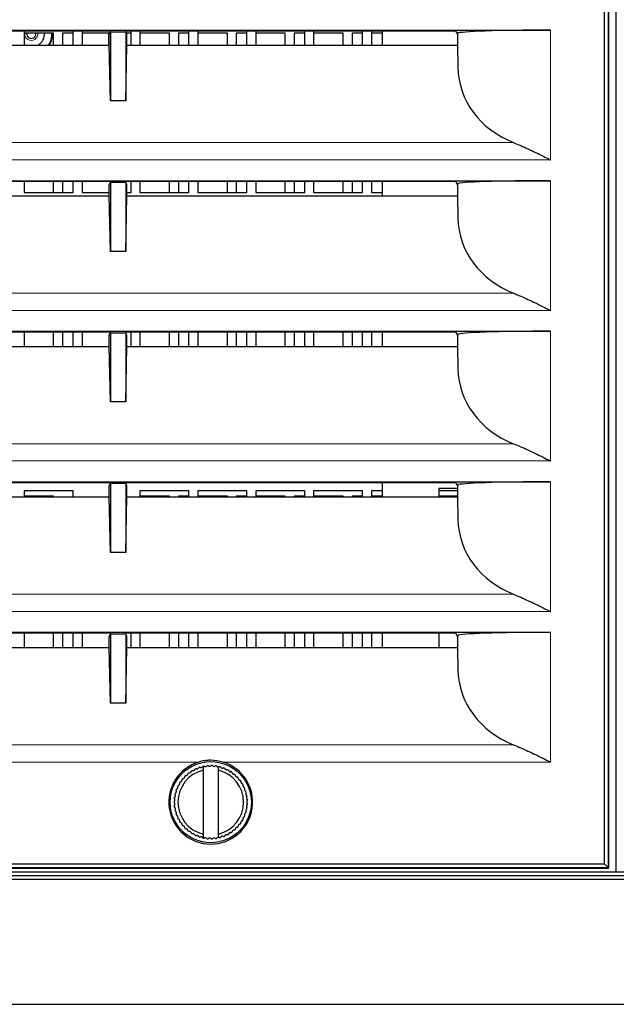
# Model space of a CAD drawing. Header units: millimetres. Extents: x 0 to 1118, y 0 to 864.
# Tile 64 of 117: x 527 to 543, y 432 to 457. Entities that reach past the tile are written whole.
import ezdxf

# ---------------------------------------------------------------- set-up
doc = ezdxf.new("R2010")
doc.units = ezdxf.units.MM
doc.styles.add('SLDTEXTSTYLE0', font='TXT', dxfattribs={"width": 0.75})
doc.dimstyles.new('SLDDIMSTYLE1', dxfattribs={"dimtxt": 3.175, "dimasz": 3.302, "dimexe": 0, "dimexo": 0.0625, "dimgap": 0.79375, "dimtad": 0, "dimtih": 1, "dimtoh": 1, "dimdec": 1, "dimlfac": 5, "dimrnd": 1e-09, "dimzin": 12, "dimdsep": 46, "dimtxsty": 'SLDTEXTSTYLE0', "dimsah": 1, "dimcen": 0.09, "dimadec": 0, "dimazin": 3, "dimtfac": 1, "dimtdec": 3, "dimtofl": 0, "dimtmove": 0, "dimatfit": 3, "dimfxl": 1, "dimfrac": 2, "dimtolj": 1, "dimtzin": 12, "dimarcsym": 0})
doc.dimstyles.new('SLDDIMSTYLE2', dxfattribs={"dimtxt": 3.175, "dimasz": 3.302, "dimexe": 0, "dimexo": 0.0625, "dimgap": 0.79375, "dimtad": 0, "dimtih": 1, "dimtoh": 1, "dimdec": 1, "dimlfac": 5, "dimrnd": 1e-09, "dimzin": 12, "dimdsep": 46, "dimtxsty": 'SLDTEXTSTYLE0', "dimsah": 1, "dimcen": 0.09, "dimadec": 0, "dimazin": 3, "dimtfac": 1, "dimtdec": 1, "dimtofl": 0, "dimtmove": 0, "dimatfit": 3, "dimfxl": 1, "dimfrac": 2, "dimtolj": 1, "dimtzin": 12, "dimarcsym": 0})

# ---------------------------------------------------------------- blocks, each defined once
blk = doc.blocks.new('_D_1')
at = {"color": 7, "linetype": 'Continuous', "lineweight": 0}
for p, q in [((556.166, 458.566), (556.166, 410.179)), ((488.345, 433.87), (488.345, 410.179)), ((525.09, 415.874), (524.122, 415.874)), ((524.122, 415.874), (524.122, 410.833)), ((535.647, 415.874), (536.614, 415.874)), ((536.614, 415.874), (536.614, 410.833)), ((488.345, 413.354), (511.953, 413.354)), ((556.166, 413.354), (538.227, 413.354)), ((524.122, 410.833), (525.09, 410.833)), ((536.614, 410.833), (535.647, 410.833))]:
    blk.add_line(p, q, dxfattribs=at)
at = {"color": 7, "linetype": 'Continuous', "lineweight": 18}
for points in [[(488.345, 413.354), (491.647, 412.846), (491.647, 413.862)], [(556.166, 413.354), (552.864, 413.862), (552.864, 412.846)]]:
    blk.add_solid(points, dxfattribs=at)
at = {"color": 7, "linetype": 'Continuous', "lineweight": 18, "char_height": 3.175, "attachment_point": 1, "style": 'SLDTEXTSTYLE0'}
for s, insert in [('339.1', (512.598, 414.926)), ('13.35', (525.09, 414.926))]:
    blk.add_mtext(s, dxfattribs=dict(at, insert=insert))
blk = doc.blocks.new('_D_4')
at = {"color": 7, "linetype": 'Continuous', "lineweight": 0}
for p, q in [((552.165, 471.44), (463.102, 471.44)), ((466.277, 471.44), (466.277, 454.364)), ((467.45, 453.719), (466.483, 453.719)), ((466.483, 453.719), (466.483, 448.679)), ((475.661, 453.719), (476.629, 453.719)), ((476.629, 453.719), (476.629, 448.679)), ((466.483, 448.679), (467.45, 448.679)), ((476.629, 448.679), (475.661, 448.679)), ((466.277, 420.94), (466.277, 448.034)), ((490.073, 420.94), (463.102, 420.94))]:
    blk.add_line(p, q, dxfattribs=at)
at = {"color": 7, "linetype": 'Continuous', "lineweight": 18}
for points in [[(466.277, 471.44), (465.769, 468.138), (466.785, 468.138)], [(466.277, 420.94), (466.785, 424.242), (465.769, 424.242)]]:
    blk.add_solid(points, dxfattribs=at)
at = {"color": 7, "linetype": 'Continuous', "lineweight": 18, "char_height": 3.175, "attachment_point": 1, "style": 'SLDTEXTSTYLE0'}
for s, insert in [('252.5', (454.959, 452.771)), ('9.94', (467.45, 452.771))]:
    blk.add_mtext(s, dxfattribs=dict(at, insert=insert))
blk = doc.blocks.new('_D_5')
at = {"color": 7, "linetype": 'Continuous', "lineweight": 0}
for p, q in [((569.843, 453.762), (569.843, 403.049)), ((488.345, 433.87), (488.345, 403.049)), ((534.197, 408.744), (533.23, 408.744)), ((533.23, 408.744), (533.23, 403.704)), ((544.754, 408.744), (545.722, 408.744)), ((545.722, 408.744), (545.722, 403.704)), ((488.345, 406.224), (521.06, 406.224)), ((569.843, 406.224), (547.335, 406.224)), ((533.23, 403.704), (534.197, 403.704)), ((545.722, 403.704), (544.754, 403.704))]:
    blk.add_line(p, q, dxfattribs=at)
at = {"color": 7, "linetype": 'Continuous', "lineweight": 18}
for points in [[(488.345, 406.224), (491.647, 405.716), (491.647, 406.732)], [(569.843, 406.224), (566.541, 406.732), (566.541, 405.716)]]:
    blk.add_solid(points, dxfattribs=at)
at = {"color": 7, "linetype": 'Continuous', "lineweight": 18, "char_height": 3.175, "attachment_point": 1, "style": 'SLDTEXTSTYLE0'}
for s, insert in [('407.5', (521.706, 407.797)), ('16.04', (534.197, 407.797))]:
    blk.add_mtext(s, dxfattribs=dict(at, insert=insert))

msp = doc.modelspace()

# ---------------------------------------------------------------- linework, layer by layer
at = {"color": 7, "linetype": 'Continuous', "lineweight": 25}
for p, q in [((542.3449, 493.8413), (542.3449, 435.0378)), ((542.3502, 435.0325), (542.3502, 493.8465)), ((542.5484, 434.9395), (542.5484, 493.9395)), ((542.2414, 435.1413), (542.2414, 493.7377)), ((499.2432, 456.7395), (540.8432, 456.7395)), ((520.2478, 456.7239), (529.4386, 456.7239)), ((527.2082, 456.7239), (527.2082, 456.3481)), ((527.9732, 456.6643), (527.2082, 456.6643)), ((527.9732, 456.3481), (527.9732, 456.6643)), ((528.4782, 456.6643), (528.2032, 456.6643)), ((528.2032, 456.6643), (528.2032, 456.3481)), ((528.4782, 456.3481), (528.4782, 456.7239)), ((528.7082, 456.7239), (528.7082, 456.3481)), ((529.43, 456.6643), (528.7082, 456.6643)), ((529.3932, 456.6643), (529.3932, 456.3481)), ((529.4153, 456.6347), (529.4432, 456.6906)), ((529.4153, 456.3481), (529.4153, 456.6347)), ((529.4386, 456.7239), (529.4553, 456.6906)), ((529.4553, 456.6906), (529.4432, 456.6906)), ((529.4432, 456.6906), (529.4432, 454.9075)), ((529.8311, 456.6906), (529.4553, 456.6906)), ((529.8478, 456.7239), (529.8311, 456.6906)), ((529.8432, 456.6906), (529.8311, 456.6906)), ((529.8432, 456.6906), (529.8432, 454.9075)), ((529.8711, 456.6347), (529.8432, 456.6906)), ((529.8478, 456.7239), (538.3878, 456.7239)), ((529.9782, 456.6643), (529.8563, 456.6643)), ((529.8711, 456.3481), (529.8711, 456.6347)), ((529.9782, 456.3481), (529.9782, 456.7239)), ((530.2082, 456.7239), (530.2082, 456.3481)), ((530.9732, 456.6643), (530.2082, 456.6643)), ((530.9732, 456.3481), (530.9732, 456.6643)), ((531.4782, 456.6643), (531.2032, 456.6643)), ((531.2032, 456.6643), (531.2032, 456.3481)), ((531.4782, 456.3481), (531.4782, 456.7239)), ((531.7082, 456.7239), (531.7082, 456.3481)), ((532.4732, 456.6643), (531.7082, 456.6643)), ((532.4732, 456.3481), (532.4732, 456.6643)), ((532.9782, 456.6643), (532.7032, 456.6643)), ((532.7032, 456.6643), (532.7032, 456.3481)), ((532.9782, 456.3481), (532.9782, 456.7239)), ((533.2082, 456.7239), (533.2082, 456.3481)), ((533.9732, 456.6643), (533.2082, 456.6643)), ((533.9732, 456.3481), (533.9732, 456.6643)), ((534.4782, 456.6643), (534.2032, 456.6643)), ((534.2032, 456.6643), (534.2032, 456.3481)), ((534.4782, 456.3481), (534.4782, 456.7239)), ((534.7082, 456.7239), (534.7082, 456.3481)), ((535.4732, 456.6643), (534.7082, 456.6643)), ((535.4732, 456.3481), (535.4732, 456.6643)), ((535.9782, 456.6643), (535.7032, 456.6643)), ((535.7032, 456.6643), (535.7032, 456.3481)), ((535.9782, 456.3481), (535.9782, 456.7239)), ((536.2082, 456.7239), (536.2082, 456.3481)), ((536.4932, 456.6643), (536.2082, 456.6643)), ((536.4932, 456.3481), (536.4932, 456.7239)), ((538.3878, 456.7239), (538.4324, 456.6347)), ((538.4436, 456.6572), (538.4324, 456.6347)), ((538.4324, 456.6347), (538.4324, 456.3481)), ((520.2711, 456.3481), (529.4153, 456.3481)), ((527.2164, 456.3481), (527.2082, 456.3532)), ((529.4432, 454.9075), (529.4153, 456.3481)), ((529.8432, 454.9075), (529.8711, 456.3481)), ((529.8711, 456.3481), (538.4324, 456.3481)), ((538.4324, 456.3481), (538.4436, 455.7701)), ((529.8432, 454.9075), (529.4432, 454.9075)), ((499.2432, 452.8395), (540.8432, 452.8395)), ((520.2478, 452.8239), (529.4386, 452.8239)), ((527.2082, 452.8239), (527.2082, 452.5333)), ((527.9732, 452.5333), (527.9732, 452.8239)), ((528.2032, 452.8239), (528.2032, 452.5333)), ((528.4782, 452.5333), (528.4782, 452.8239)), ((528.7082, 452.8239), (528.7082, 452.5333)), ((529.4153, 452.7347), (529.4432, 452.7906)), ((529.4153, 452.4481), (529.4153, 452.7347)), ((529.4386, 452.8239), (529.4553, 452.7906)), ((529.4432, 452.7906), (529.4432, 451.0075)), ((529.4553, 452.7906), (529.4432, 452.7906)), ((529.8311, 452.7906), (529.4553, 452.7906)), ((529.8478, 452.8239), (529.8311, 452.7906)), ((529.8432, 452.7906), (529.8311, 452.7906)), ((529.8432, 452.7906), (529.8432, 451.0075)), ((529.8711, 452.7347), (529.8432, 452.7906)), ((529.8478, 452.8239), (538.3878, 452.8239)), ((529.8711, 452.4481), (529.8711, 452.7347)), ((529.9782, 452.5333), (529.9782, 452.8239)), ((530.2082, 452.8239), (530.2082, 452.5333)), ((530.9732, 452.5333), (530.9732, 452.8239)), ((531.2032, 452.8239), (531.2032, 452.5333)), ((531.4782, 452.5333), (531.4782, 452.8239)), ((531.7082, 452.8239), (531.7082, 452.5333)), ((532.4732, 452.5333), (532.4732, 452.8239)), ((532.7032, 452.8239), (532.7032, 452.5333)), ((532.9782, 452.5333), (532.9782, 452.8239)), ((533.2082, 452.8239), (533.2082, 452.5333)), ((533.9732, 452.5333), (533.9732, 452.8239)), ((534.2032, 452.8239), (534.2032, 452.5333)), ((534.4782, 452.5333), (534.4782, 452.8239)), ((534.7082, 452.8239), (534.7082, 452.5333)), ((535.4732, 452.5333), (535.4732, 452.8239)), ((535.7032, 452.8239), (535.7032, 452.5333)), ((535.9782, 452.5333), (535.9782, 452.8239)), ((536.2082, 452.8239), (536.2082, 452.5333)), ((536.4932, 452.4481), (536.4932, 452.8239)), ((538.3878, 452.8239), (538.4324, 452.7347)), ((538.4436, 452.7572), (538.4324, 452.7347)), ((538.4324, 452.7347), (538.4324, 452.4481)), ((527.2082, 452.5333), (528.4782, 452.5333)), ((528.7082, 452.5333), (529.4153, 452.5333)), ((529.8711, 452.5333), (529.9782, 452.5333)), ((530.2082, 452.5333), (531.4782, 452.5333)), ((531.7082, 452.5333), (532.9782, 452.5333)), ((533.2082, 452.5333), (534.4782, 452.5333)), ((534.7082, 452.5333), (535.9782, 452.5333)), ((536.2082, 452.5333), (536.4932, 452.5333)), ((520.2711, 452.4481), (529.4153, 452.4481)), ((529.4432, 451.0075), (529.4153, 452.4481)), ((529.8432, 451.0075), (529.8711, 452.4481)), ((529.8711, 452.4481), (538.4324, 452.4481)), ((538.4324, 452.4481), (538.4436, 451.8701)), ((529.8432, 451.0075), (529.4432, 451.0075)), ((499.2432, 448.9395), (540.8432, 448.9395)), ((520.2478, 448.9239), (529.4386, 448.9239)), ((527.2082, 448.9239), (527.2082, 448.5481)), ((527.9732, 448.5481), (527.9732, 448.9239)), ((528.2032, 448.9239), (528.2032, 448.5481)), ((528.4782, 448.5481), (528.4782, 448.9239)), ((528.7082, 448.9239), (528.7082, 448.5481)), ((529.4386, 448.9239), (529.4553, 448.8906)), ((529.8478, 448.9239), (529.8311, 448.8906)), ((529.8478, 448.9239), (538.3878, 448.9239)), ((529.9782, 448.5481), (529.9782, 448.9239)), ((530.2082, 448.9239), (530.2082, 448.5481)), ((530.9732, 448.5481), (530.9732, 448.9239)), ((531.2032, 448.9239), (531.2032, 448.5481)), ((531.4782, 448.5481), (531.4782, 448.9239)), ((531.7082, 448.9239), (531.7082, 448.5481)), ((532.4732, 448.5481), (532.4732, 448.9239)), ((532.7032, 448.9239), (532.7032, 448.5481)), ((532.9782, 448.5481), (532.9782, 448.9239)), ((533.2082, 448.9239), (533.2082, 448.5481)), ((533.9732, 448.5481), (533.9732, 448.9239)), ((534.2032, 448.9239), (534.2032, 448.5481)), ((534.4782, 448.5481), (534.4782, 448.9239)), ((534.7082, 448.9239), (534.7082, 448.5481)), ((535.4732, 448.5481), (535.4732, 448.9239)), ((535.7032, 448.9239), (535.7032, 448.5481)), ((535.9782, 448.5481), (535.9782, 448.9239)), ((536.2082, 448.9239), (536.2082, 448.5481)), ((536.4932, 448.5481), (536.4932, 448.9239)), ((538.3878, 448.9239), (538.4324, 448.8347)), ((529.4153, 448.8347), (529.4432, 448.8906)), ((529.4153, 448.5481), (529.4153, 448.8347)), ((529.4432, 448.8906), (529.4432, 447.1075)), ((529.4553, 448.8906), (529.4432, 448.8906)), ((529.8311, 448.8906), (529.4553, 448.8906)), ((529.8432, 448.8906), (529.8311, 448.8906)), ((529.8432, 448.8906), (529.8432, 447.1075)), ((529.8711, 448.8347), (529.8432, 448.8906)), ((529.8711, 448.5481), (529.8711, 448.8347)), ((538.4436, 448.8572), (538.4324, 448.8347)), ((538.4324, 448.8347), (538.4324, 448.5481)), ((520.2711, 448.5481), (529.4153, 448.5481)), ((529.4432, 447.1075), (529.4153, 448.5481)), ((529.8432, 447.1075), (529.8711, 448.5481)), ((529.8711, 448.5481), (538.4324, 448.5481)), ((538.4324, 448.5481), (538.4436, 447.9701)), ((529.8432, 447.1075), (529.4432, 447.1075)), ((499.2432, 445.0395), (540.8432, 445.0395)), ((520.2478, 445.0239), (529.4386, 445.0239)), ((529.4153, 444.9347), (529.4432, 444.9906)), ((529.4153, 444.6481), (529.4153, 444.9347)), ((529.4386, 445.0239), (529.4553, 444.9906)), ((529.4432, 444.9906), (529.4432, 443.2075)), ((529.4553, 444.9906), (529.4432, 444.9906)), ((529.8311, 444.9906), (529.4553, 444.9906)), ((529.8478, 445.0239), (529.8311, 444.9906)), ((529.8432, 444.9906), (529.8311, 444.9906)), ((529.8432, 444.9906), (529.8432, 443.2075)), ((529.8711, 444.9347), (529.8432, 444.9906)), ((529.8478, 445.0239), (538.3878, 445.0239)), ((529.8711, 444.6481), (529.8711, 444.9347)), ((536.4932, 444.6481), (536.4932, 445.0239)), ((537.9562, 444.8655), (537.9562, 444.6481)), ((538.4324, 444.8655), (537.9562, 444.8655)), ((538.3878, 445.0239), (538.4324, 444.9347)), ((538.4436, 444.9572), (538.4324, 444.9347)), ((538.4324, 444.9347), (538.4324, 444.6481)), ((520.2711, 444.6481), (529.4153, 444.6481)), ((527.2082, 444.8033), (527.2082, 444.6481)), ((528.4782, 444.8033), (527.2082, 444.8033)), ((527.9732, 444.6643), (527.2082, 444.6643)), ((527.9732, 444.6481), (527.9732, 444.6643)), ((528.4782, 444.6481), (528.4782, 444.8033)), ((529.4432, 443.2075), (529.4153, 444.6481)), ((529.8432, 443.2075), (529.8711, 444.6481)), ((529.8711, 444.6481), (538.4324, 444.6481)), ((530.2082, 444.8033), (530.2082, 444.6481)), ((531.4782, 444.8033), (530.2082, 444.8033)), ((530.9732, 444.6643), (530.2082, 444.6643)), ((530.9732, 444.6481), (530.9732, 444.6643)), ((531.4782, 444.6643), (531.2032, 444.6643)), ((531.2032, 444.6643), (531.2032, 444.6481)), ((531.4782, 444.6481), (531.4782, 444.8033)), ((531.7082, 444.8033), (531.7082, 444.6481)), ((532.9782, 444.8033), (531.7082, 444.8033)), ((532.4732, 444.6643), (531.7082, 444.6643)), ((532.4732, 444.6481), (532.4732, 444.6643)), ((532.9782, 444.6643), (532.7032, 444.6643)), ((532.7032, 444.6643), (532.7032, 444.6481)), ((532.9782, 444.6481), (532.9782, 444.8033)), ((533.2082, 444.8033), (533.2082, 444.6481)), ((534.4782, 444.8033), (533.2082, 444.8033)), ((533.9732, 444.6643), (533.2082, 444.6643)), ((533.9732, 444.6481), (533.9732, 444.6643)), ((534.4782, 444.6643), (534.2032, 444.6643)), ((534.2032, 444.6643), (534.2032, 444.6481)), ((534.4782, 444.6481), (534.4782, 444.8033)), ((534.7082, 444.8033), (534.7082, 444.6481)), ((535.9782, 444.8033), (534.7082, 444.8033)), ((535.4732, 444.6643), (534.7082, 444.6643)), ((535.4732, 444.6481), (535.4732, 444.6643)), ((535.9782, 444.6643), (535.7032, 444.6643)), ((535.7032, 444.6643), (535.7032, 444.6481)), ((535.9782, 444.6481), (535.9782, 444.8033)), ((536.2082, 444.8033), (536.2082, 444.6481)), ((536.4932, 444.8033), (536.2082, 444.8033)), ((536.4932, 444.6643), (536.2082, 444.6643)), ((538.4324, 444.8033), (537.9562, 444.8033)), ((538.4324, 444.6643), (537.9562, 444.6643)), ((538.4324, 444.6481), (538.4436, 444.0701)), ((529.8432, 443.2075), (529.4432, 443.2075)), ((499.2432, 441.1395), (540.8432, 441.1395)), ((520.2478, 441.1239), (529.4386, 441.1239)), ((527.2082, 441.1239), (527.2082, 440.7481)), ((527.9732, 440.7481), (527.9732, 441.1239)), ((528.2032, 441.1239), (528.2032, 440.7481)), ((528.4782, 440.7481), (528.4782, 441.1239)), ((528.7082, 441.1239), (528.7082, 440.7481)), ((529.4153, 441.0347), (529.4432, 441.0906)), ((529.4153, 440.7481), (529.4153, 441.0347)), ((529.4386, 441.1239), (529.4553, 441.0906)), ((529.4432, 441.0906), (529.4432, 439.3075)), ((529.4553, 441.0906), (529.4432, 441.0906)), ((529.8311, 441.0906), (529.4553, 441.0906)), ((529.8478, 441.1239), (529.8311, 441.0906)), ((529.8432, 441.0906), (529.8311, 441.0906)), ((529.8432, 441.0906), (529.8432, 439.3075)), ((529.8711, 441.0347), (529.8432, 441.0906)), ((529.8478, 441.1239), (538.3878, 441.1239)), ((529.8711, 440.7481), (529.8711, 441.0347)), ((529.9782, 440.7481), (529.9782, 441.1239)), ((530.2082, 441.1239), (530.2082, 440.7481)), ((530.9732, 440.7481), (530.9732, 441.1239)), ((531.2032, 441.1239), (531.2032, 440.7481)), ((531.4782, 440.7481), (531.4782, 441.1239)), ((531.7082, 441.1239), (531.7082, 440.7481)), ((532.4732, 440.7481), (532.4732, 441.1239)), ((532.7032, 441.1239), (532.7032, 440.7481)), ((532.9782, 440.7481), (532.9782, 441.1239)), ((533.2082, 441.1239), (533.2082, 440.7481)), ((533.9732, 440.7481), (533.9732, 441.1239)), ((534.2032, 441.1239), (534.2032, 440.7481)), ((534.4782, 440.7481), (534.4782, 441.1239)), ((534.7082, 441.1239), (534.7082, 440.7481)), ((535.4732, 440.7481), (535.4732, 441.1239)), ((535.7032, 441.1239), (535.7032, 440.7481)), ((535.9782, 440.7481), (535.9782, 441.1239)), ((536.2082, 441.1239), (536.2082, 440.7481)), ((536.4932, 440.7481), (536.4932, 441.1239)), ((537.9562, 441.1239), (537.9562, 440.7481)), ((538.3878, 441.1239), (538.4324, 441.0347)), ((538.4436, 441.0572), (538.4324, 441.0347)), ((538.4324, 441.0347), (538.4324, 440.7481)), ((520.2711, 440.7481), (529.4153, 440.7481)), ((529.4432, 439.3075), (529.4153, 440.7481)), ((529.8432, 439.3075), (529.8711, 440.7481)), ((529.8711, 440.7481), (538.4324, 440.7481)), ((538.4324, 440.7481), (538.4436, 440.1701)), ((529.8432, 439.3075), (529.4432, 439.3075)), ((531.8432, 437.6682), (531.8432, 437.5656)), ((531.8432, 437.5656), (531.8432, 435.9134)), ((532.2432, 437.5656), (532.2432, 437.6503)), ((532.2432, 435.9134), (532.2432, 437.5656)), ((531.8432, 435.9134), (531.8432, 435.8108)), ((532.2432, 435.8287), (532.2432, 435.9134)), ((497.845, 435.1413), (542.2414, 435.1413)), ((542.3449, 435.0378), (542.2414, 435.1413)), ((496.342, 434.9395), (543.5926, 434.9395)), ((497.7362, 435.0325), (542.3502, 435.0325)), ((542.3449, 435.0378), (497.7415, 435.0378)), ((542.3502, 435.0325), (542.3449, 435.0378)), ((496.342, 434.8395), (543.5926, 434.8395)), ((496.3454, 434.7429), (543.5926, 434.7429)), ((496.402, 431.5036), (543.6017, 431.5036))]:
    msp.add_line(p, q, dxfattribs=at)
at = {"color": 7, "linetype": 'Continuous', "lineweight": 18}
for p, q in [((538.4436, 456.6572), (538.4436, 455.7701)), ((540.8432, 453.3798), (540.8432, 456.7395)), ((500.199, 453.8256), (539.8874, 453.8256)), ((499.2432, 453.3798), (540.8432, 453.3798)), ((538.4436, 452.7572), (538.4436, 451.8701)), ((540.8432, 449.4798), (540.8432, 452.8395)), ((500.199, 449.9256), (539.8874, 449.9256)), ((499.2432, 449.4798), (540.8432, 449.4798)), ((540.8432, 445.5798), (540.8432, 448.9395)), ((538.4436, 448.8572), (538.4436, 447.9701)), ((500.199, 446.0256), (539.8874, 446.0256)), ((499.2432, 445.5798), (540.8432, 445.5798)), ((538.4436, 444.9572), (538.4436, 444.0701)), ((540.8432, 441.6798), (540.8432, 445.0395)), ((500.199, 442.1256), (539.8874, 442.1256)), ((499.2432, 441.6798), (540.8432, 441.6798)), ((538.4436, 441.0572), (538.4436, 440.1701)), ((540.8432, 437.7798), (540.8432, 441.1395)), ((500.199, 438.2256), (539.8874, 438.2256)), ((508.3535, 437.7798), (531.7329, 437.7798)), ((532.3535, 437.7798), (540.8432, 437.7798)), ((531.8532, 437.5321), (531.8532, 435.9469)), ((532.2332, 435.9469), (532.2332, 437.5321))]:
    msp.add_line(p, q, dxfattribs=at)
at = {"color": 7, "linetype": 'Continuous', "lineweight": 25}
msp.add_circle((532.0432, 436.7395), 1.0524, dxfattribs=at)
at = {"color": 7, "linetype": 'Continuous', "lineweight": 18}
msp.add_arc((527.3932, 456.6395), 0.1692, 171.57, 8.43, dxfattribs=at)
at = {"color": 7, "linetype": 'Continuous', "lineweight": 25}
for centre, radius, start, end in [((527.3932, 456.6395), 0.1175, 167.8153, 12.1847), ((527.3932, 456.6395), 0.3409, 301.24799, 4.17241), ((527.3932, 456.6395), 0.5356, 327.04048, 2.65377), ((527.3932, 456.6395), 0.55, 328.00582, 2.5844), ((532.0432, 436.7395), 1.0855, 106.60837, 73.39163), ((531.9037, 437.7095), 0.05, 226.23019, 330.13345), ((532.0432, 436.7395), 0.95, 94.01178, 95.80641), ((532.0152, 437.7191), 0.05, 219.68474, 323.58799), ((532.0432, 436.7395), 0.95, 87.46632, 89.26095), ((532.1271, 437.7159), 0.05, 213.13928, 317.04254), ((532.0432, 436.7395), 0.85, 103.60896, 256.39104), ((532.0432, 436.7395), 0.95, 133.2845, 135.07913), ((532.0432, 436.7395), 0.95, 126.73905, 128.53368), ((532.0432, 436.7395), 0.95, 120.19359, 121.98822), ((532.0432, 436.7395), 0.95, 113.64814, 115.44277), ((532.0432, 436.7395), 0.95, 107.10268, 108.89732), ((532.0432, 436.7395), 0.95, 102.1532, 102.35186), ((532.0432, 436.7395), 0.95, 100.55723, 101.53696), ((532.0432, 436.7395), 0.95, 80.92087, 82.7155), ((532.2378, 437.7), 0.05, 206.59383, 264.69985), ((532.0432, 436.7395), 0.85, 283.60896, 76.39104), ((532.0432, 436.7395), 0.95, 74.37541, 76.17004), ((532.0432, 436.7395), 0.95, 67.82996, 69.62459), ((532.0432, 436.7395), 0.95, 61.2845, 63.07913), ((532.0432, 436.7395), 0.95, 54.73905, 56.53368), ((532.0432, 436.7395), 0.95, 48.19359, 49.98822), ((532.0432, 436.7395), 0.95, 146.37541, 148.17004), ((532.0432, 436.7395), 0.95, 139.82996, 141.62459), ((532.0432, 436.7395), 0.95, 41.64814, 43.44277), ((532.0432, 436.7395), 0.95, 35.10268, 36.89732), ((532.0432, 436.7395), 0.95, 28.55723, 30.35186), ((532.0432, 436.7395), 0.95, 166.01178, 167.80641), ((532.0432, 436.7395), 0.95, 159.46632, 161.26095), ((532.0432, 436.7395), 0.95, 152.92087, 154.7155), ((532.0432, 436.7395), 0.95, 22.01178, 23.80641), ((532.0432, 436.7395), 0.95, 15.46632, 17.26095), ((532.0432, 436.7395), 0.95, 179.10268, 180.89732), ((532.0432, 436.7395), 0.95, 172.55723, 174.35186), ((532.0432, 436.7395), 0.95, 8.92087, 10.7155), ((532.0432, 436.7395), 0.95, 2.37541, 4.17004), ((532.0432, 436.7395), 0.95, 355.82996, 357.62459), ((532.0432, 436.7395), 0.95, 185.64814, 187.44277), ((532.0432, 436.7395), 0.95, 192.19359, 193.98822), ((532.0432, 436.7395), 0.95, 198.73905, 200.53368), ((532.0432, 436.7395), 0.95, 342.73905, 344.53368), ((532.0432, 436.7395), 0.95, 349.2845, 351.07913), ((532.0432, 436.7395), 0.95, 205.2845, 207.07913), ((532.0432, 436.7395), 0.95, 211.82996, 213.62459), ((532.0432, 436.7395), 0.95, 323.10268, 324.89732), ((532.0432, 436.7395), 0.95, 329.64814, 331.44277), ((532.0432, 436.7395), 0.95, 336.19359, 337.98822), ((532.0432, 436.7395), 0.95, 218.37541, 220.17004), ((532.0432, 436.7395), 0.95, 224.92087, 226.7155), ((532.0432, 436.7395), 0.95, 231.46632, 233.26095), ((532.0432, 436.7395), 0.95, 238.01178, 239.80641), ((532.0432, 436.7395), 0.95, 296.92087, 298.7155), ((532.0432, 436.7395), 0.95, 303.46632, 305.26095), ((532.0432, 436.7395), 0.95, 310.01178, 311.80641), ((532.0432, 436.7395), 0.95, 316.55723, 318.35186), ((532.0432, 436.7395), 0.95, 244.55723, 246.35186), ((532.0432, 436.7395), 0.95, 251.10268, 252.89732), ((532.0432, 436.7395), 0.95, 257.64814, 257.8468), ((532.0432, 436.7395), 0.95, 258.46304, 259.44277), ((531.9037, 435.7695), 0.05, 29.86655, 133.76981), ((532.0432, 436.7395), 0.95, 264.19359, 265.98822), ((532.0152, 435.7599), 0.05, 36.41201, 140.31526), ((532.0432, 436.7395), 0.95, 270.73905, 272.53368), ((532.1271, 435.7631), 0.05, 42.95746, 146.86072), ((532.0432, 436.7395), 0.95, 277.2845, 279.07913), ((532.2378, 435.779), 0.05, 95.30015, 153.40617), ((532.0432, 436.7395), 0.95, 283.82996, 285.62459), ((532.0432, 436.7395), 0.95, 290.37541, 292.17004)]:
    msp.add_arc(centre, radius, start, end, dxfattribs=at)
for centre, ratio, start_param, end_param in [((540.8432, 456.6557), 0.0349208, 1.5707963, 3.1241394), ((540.8432, 455.8079), 0.900404, 3.1590459, 4.3027952), ((540.8432, 452.7557), 0.0349208, 1.5707963, 3.1241394), ((540.8432, 451.9079), 0.900404, 3.1590459, 4.3027952), ((540.8432, 448.8557), 0.0349208, 1.5707963, 3.1241394), ((540.8432, 448.0079), 0.900404, 3.1590459, 4.3027952), ((540.8432, 444.9557), 0.0349208, 1.5707963, 3.1241394), ((540.8432, 444.1079), 0.900404, 3.1590459, 4.3027952), ((540.8432, 441.0557), 0.0349208, 1.5707963, 3.1241394), ((540.8432, 440.2079), 0.900404, 3.1590459, 4.3027952)]:
    msp.add_ellipse(centre, major_axis=(2.4, 0), ratio=ratio, start_param=start_param, end_param=end_param, dxfattribs=at)
for points, knots in [([(539.8874, 453.8256), (540.0114, 453.7736), (540.2628, 453.6681), (540.5832, 453.5095), (540.7778, 453.4124), (540.8419, 453.3804), (540.8432, 453.3798)], [0, 0, 0, 0, 0.3949258, 0.8008272, 0.9959394, 1, 1, 1, 1]), ([(539.8874, 449.9256), (540.0114, 449.8736), (540.2628, 449.7681), (540.5832, 449.6095), (540.7778, 449.5124), (540.8419, 449.4804), (540.8432, 449.4798)], [0, 0, 0, 0, 0.3949258, 0.8008272, 0.9959394, 1, 1, 1, 1]), ([(539.8874, 446.0256), (540.0114, 445.9736), (540.2628, 445.8681), (540.5832, 445.7095), (540.7778, 445.6124), (540.8419, 445.5804), (540.8432, 445.5798)], [0, 0, 0, 0, 0.3949258, 0.8008272, 0.9959394, 1, 1, 1, 1]), ([(539.8874, 442.1256), (540.0114, 442.0736), (540.2628, 441.9681), (540.5832, 441.8095), (540.7778, 441.7124), (540.8419, 441.6804), (540.8432, 441.6798)], [0, 0, 0, 0, 0.39492583, 0.8008272, 0.99593936, 1, 1, 1, 1]), ([(539.8874, 438.2256), (540.0114, 438.1736), (540.2628, 438.0681), (540.5832, 437.9095), (540.7778, 437.8124), (540.8419, 437.7804), (540.8432, 437.7798)], [0, 0, 0, 0, 0.3949258, 0.8008272, 0.9959394, 1, 1, 1, 1]), ([(532.3535, 437.7798), (532.2504, 437.8021), (532.1299, 437.8282), (531.9728, 437.8235), (531.8683, 437.8142), (531.7838, 437.7927), (531.7329, 437.7798)], [0, 0, 0, 0, 0.49962265, 0.58440291, 0.74979432, 1, 1, 1, 1]), ([(531.3919, 437.4311), (531.3972, 437.4305), (531.4065, 437.4295), (531.4205, 437.4333), (531.4317, 437.4397), (531.4406, 437.4483), (531.4476, 437.4594), (531.4513, 437.4712), (531.4513, 437.4791), (531.4514, 437.4826)], [0, 0, 0, 0, 0.1999987, 0.3441753, 0.4654556, 0.587046, 0.703013, 0.8683664, 1, 1, 1, 1]), ([(531.4749, 437.5008), (531.4802, 437.4996), (531.4893, 437.4976), (531.5036, 437.4998), (531.5156, 437.5049), (531.5253, 437.5124), (531.5335, 437.5226), (531.5385, 437.534), (531.5395, 437.5418), (531.5399, 437.5453)], [0, 0, 0, 0, 0.1999987, 0.3441753, 0.4654556, 0.587046, 0.703013, 0.8683664, 1, 1, 1, 1]), ([(531.5654, 437.5606), (531.5705, 437.5588), (531.5793, 437.5558), (531.5938, 437.5564), (531.6062, 437.56), (531.6168, 437.5664), (531.6261, 437.5756), (531.6324, 437.5863), (531.6342, 437.594), (531.6351, 437.5974)], [0, 0, 0, 0, 0.1999987, 0.3441753, 0.4654556, 0.587046, 0.703013, 0.8683664, 1, 1, 1, 1]), ([(531.6621, 437.6097), (531.667, 437.6074), (531.6754, 437.6033), (531.6899, 437.6022), (531.7026, 437.6045), (531.7138, 437.6096), (531.7241, 437.6177), (531.7316, 437.6276), (531.7343, 437.635), (531.7355, 437.6383)], [0, 0, 0, 0, 0.1999987, 0.3441753, 0.4654556, 0.587046, 0.703013, 0.8683664, 1, 1, 1, 1]), ([(531.7638, 437.6475), (531.7684, 437.6446), (531.7762, 437.6396), (531.7905, 437.6369), (531.8034, 437.6377), (531.8152, 437.6415), (531.8263, 437.6483), (531.8349, 437.6573), (531.8384, 437.6644), (531.84, 437.6675)], [0, 0, 0, 0, 0.1999987, 0.3441753, 0.4654556, 0.587046, 0.703013, 0.8683664, 1, 1, 1, 1]), ([(532.2432, 437.6503), (532.2484, 437.6513), (532.2591, 437.6535), (532.2665, 437.6591), (532.2703, 437.662)], [0, 0, 0, 0, 0.4884171, 1, 1, 1, 1]), ([(532.2991, 437.6544), (532.3013, 437.6495), (532.3052, 437.6411), (532.3158, 437.631), (532.3271, 437.6247), (532.339, 437.6216), (532.3521, 437.6213), (532.3642, 437.6243), (532.3709, 437.6283), (532.374, 437.6301)], [0, 0, 0, 0, 0.1999987, 0.3441753, 0.4654556, 0.587046, 0.703013, 0.8683664, 1, 1, 1, 1]), ([(532.4017, 437.6193), (532.4034, 437.6142), (532.4063, 437.6053), (532.4157, 437.5942), (532.4261, 437.5866), (532.4376, 437.5821), (532.4506, 437.5804), (532.4629, 437.5819), (532.4701, 437.5851), (532.4733, 437.5866)], [0, 0, 0, 0, 0.1999987, 0.3441753, 0.4654556, 0.587046, 0.703013, 0.8683664, 1, 1, 1, 1]), ([(532.4996, 437.5727), (532.5007, 437.5674), (532.5026, 437.5583), (532.5106, 437.5461), (532.5202, 437.5374), (532.5311, 437.5316), (532.5438, 437.5285), (532.5562, 437.5286), (532.5637, 437.531), (532.5671, 437.532)], [0, 0, 0, 0, 0.1999987, 0.3441753, 0.4654556, 0.587046, 0.703013, 0.8683664, 1, 1, 1, 1]), ([(532.5916, 437.5152), (532.5921, 437.5098), (532.593, 437.5006), (532.5995, 437.4876), (532.608, 437.4778), (532.6182, 437.4709), (532.6304, 437.4663), (532.6428, 437.465), (532.6506, 437.4665), (532.654, 437.4671)], [0, 0, 0, 0, 0.1999987, 0.3441753, 0.4654556, 0.587046, 0.703013, 0.8683664, 1, 1, 1, 1]), ([(532.6765, 437.4476), (532.6764, 437.4422), (532.6762, 437.433), (532.6812, 437.4193), (532.6885, 437.4086), (532.6978, 437.4006), (532.7095, 437.3946), (532.7216, 437.3919), (532.7295, 437.3925), (532.733, 437.3928)], [0, 0, 0, 0, 0.1999987, 0.3441753, 0.4654556, 0.587046, 0.703013, 0.8683664, 1, 1, 1, 1]), ([(531.1973, 437.172), (531.2026, 437.1732), (531.2116, 437.1754), (531.2236, 437.1837), (531.232, 437.1935), (531.2375, 437.2046), (531.2403, 437.2174), (531.2398, 437.2298), (531.2372, 437.2372), (531.2361, 437.2405)], [0, 0, 0, 0, 0.1999987, 0.3441753, 0.4654556, 0.587046, 0.703013, 0.8683664, 1, 1, 1, 1]), ([(531.2521, 437.2656), (531.2575, 437.2662), (531.2667, 437.2673), (531.2795, 437.2743), (531.289, 437.283), (531.2957, 437.2934), (531.3, 437.3058), (531.3009, 437.3182), (531.2992, 437.3259), (531.2984, 437.3293)], [0, 0, 0, 0, 0.1999987, 0.3441753, 0.4654556, 0.587046, 0.703013, 0.8683664, 1, 1, 1, 1]), ([(531.3173, 437.3523), (531.3227, 437.3523), (531.332, 437.3524), (531.3455, 437.3578), (531.3559, 437.3655), (531.3637, 437.375), (531.3694, 437.3868), (531.3717, 437.399), (531.3709, 437.4069), (531.3705, 437.4103)], [0, 0, 0, 0, 0.1999987, 0.3441753, 0.4654556, 0.587046, 0.703013, 0.8683664, 1, 1, 1, 1]), ([(532.7531, 437.3708), (532.7523, 437.3655), (532.7511, 437.3563), (532.7545, 437.3421), (532.7606, 437.3307), (532.7689, 437.3216), (532.7798, 437.3144), (532.7915, 437.3103), (532.7994, 437.31), (532.8029, 437.3099)], [0, 0, 0, 0, 0.1999987, 0.3441753, 0.4654556, 0.587046, 0.703013, 0.8683664, 1, 1, 1, 1]), ([(532.8204, 437.2858), (532.8191, 437.2806), (532.8168, 437.2716), (532.8186, 437.2571), (532.8233, 437.2451), (532.8305, 437.2351), (532.8405, 437.2266), (532.8517, 437.2213), (532.8595, 437.2201), (532.863, 437.2196)], [0, 0, 0, 0, 0.1999987, 0.3441753, 0.4654556, 0.587046, 0.703013, 0.8683664, 1, 1, 1, 1]), ([(532.8776, 437.1936), (532.8757, 437.1886), (532.8724, 437.1799), (532.8725, 437.1654), (532.8759, 437.1529), (532.8819, 437.1421), (532.8908, 437.1326), (532.9014, 437.126), (532.909, 437.1239), (532.9124, 437.123)], [0, 0, 0, 0, 0.1999987, 0.3441753, 0.4654556, 0.587046, 0.703013, 0.8683664, 1, 1, 1, 1]), ([(531.1012, 436.8626), (531.1057, 436.8655), (531.1135, 436.8706), (531.1219, 436.8825), (531.1266, 436.8945), (531.128, 436.9068), (531.1264, 436.9197), (531.1218, 436.9313), (531.1168, 436.9374), (531.1146, 436.9402)], [0, 0, 0, 0, 0.1999987, 0.3441753, 0.4654556, 0.587046, 0.703013, 0.8683664, 1, 1, 1, 1]), ([(531.1214, 436.9691), (531.1262, 436.9716), (531.1345, 436.9757), (531.1442, 436.9865), (531.1502, 436.998), (531.1531, 437.01), (531.1529, 437.0231), (531.1496, 437.0351), (531.1454, 437.0417), (531.1436, 437.0447)], [0, 0, 0, 0, 0.1999987, 0.3441753, 0.4654556, 0.587046, 0.703013, 0.8683664, 1, 1, 1, 1]), ([(531.1536, 437.0727), (531.1586, 437.0746), (531.1674, 437.0778), (531.1783, 437.0874), (531.1855, 437.0981), (531.1897, 437.1097), (531.191, 437.1227), (531.1891, 437.135), (531.1857, 437.1421), (531.1842, 437.1453)], [0, 0, 0, 0, 0.1999987, 0.3441753, 0.4654556, 0.587046, 0.703013, 0.8683664, 1, 1, 1, 1]), ([(532.9239, 437.0956), (532.9215, 437.0908), (532.9172, 437.0825), (532.9157, 437.0681), (532.9175, 437.0552), (532.9223, 437.0439), (532.9301, 437.0334), (532.9398, 437.0256), (532.9472, 437.0227), (532.9504, 437.0214)], [0, 0, 0, 0, 0.1999987, 0.3441753, 0.4654556, 0.587046, 0.703013, 0.8683664, 1, 1, 1, 1]), ([(532.9588, 436.9928), (532.9558, 436.9884), (532.9506, 436.9807), (532.9474, 436.9665), (532.9478, 436.9535), (532.9513, 436.9417), (532.9578, 436.9304), (532.9666, 436.9215), (532.9736, 436.9178), (532.9766, 436.9161)], [0, 0, 0, 0, 0.1999987, 0.3441753, 0.4654556, 0.587046, 0.703013, 0.8683664, 1, 1, 1, 1]), ([(531.0933, 436.7544), (531.0975, 436.7578), (531.1046, 436.7638), (531.1116, 436.7765), (531.1149, 436.789), (531.1149, 436.8013), (531.1118, 436.8141), (531.1059, 436.825), (531.1003, 436.8305), (531.0978, 436.833)], [0, 0, 0, 0, 0.1999987, 0.3441753, 0.4654556, 0.587046, 0.703013, 0.8683664, 1, 1, 1, 1]), ([(531.0978, 436.646), (531.1015, 436.6499), (531.108, 436.6566), (531.1135, 436.6701), (531.1153, 436.6829), (531.1139, 436.6951), (531.1094, 436.7074), (531.1023, 436.7176), (531.0961, 436.7225), (531.0933, 436.7246)], [0, 0, 0, 0, 0.1999987, 0.3441753, 0.4654556, 0.587046, 0.703013, 0.8683664, 1, 1, 1, 1]), ([(532.9817, 436.8868), (532.9782, 436.8827), (532.9722, 436.8757), (532.9674, 436.8619), (532.9663, 436.849), (532.9684, 436.8369), (532.9736, 436.8249), (532.9813, 436.8151), (532.9878, 436.8106), (532.9907, 436.8086)], [0, 0, 0, 0, 0.1999987, 0.3441753, 0.4654556, 0.587046, 0.703013, 0.8683664, 1, 1, 1, 1]), ([(532.9907, 436.6704), (532.9863, 436.6672), (532.9789, 436.6617), (532.9711, 436.6494), (532.9671, 436.6371), (532.9664, 436.6248), (532.9688, 436.6119), (532.9741, 436.6007), (532.9794, 436.5948), (532.9817, 436.5922)], [0, 0, 0, 0, 0.1999987, 0.3441753, 0.4654556, 0.587046, 0.703013, 0.8683664, 1, 1, 1, 1]), ([(532.9924, 436.7789), (532.9884, 436.7752), (532.9816, 436.7689), (532.9753, 436.7557), (532.9728, 436.7431), (532.9735, 436.7308), (532.9773, 436.7183), (532.9838, 436.7077), (532.9898, 436.7024), (532.9924, 436.7001)], [0, 0, 0, 0, 0.1999987, 0.3441753, 0.4654556, 0.587046, 0.703013, 0.8683664, 1, 1, 1, 1]), ([(531.1146, 436.5389), (531.1179, 436.5432), (531.1235, 436.5505), (531.1275, 436.5646), (531.1278, 436.5775), (531.125, 436.5895), (531.1191, 436.6012), (531.1109, 436.6105), (531.1042, 436.6146), (531.1012, 436.6165)], [0, 0, 0, 0, 0.1999987, 0.3441753, 0.4654556, 0.587046, 0.703013, 0.8683664, 1, 1, 1, 1]), ([(531.1436, 436.4343), (531.1463, 436.439), (531.1511, 436.4469), (531.1534, 436.4613), (531.1522, 436.4742), (531.1481, 436.4858), (531.1409, 436.4967), (531.1317, 436.5051), (531.1245, 436.5084), (531.1214, 436.5099)], [0, 0, 0, 0, 0.1999987, 0.3441753, 0.4654556, 0.587046, 0.703013, 0.8683664, 1, 1, 1, 1]), ([(532.9504, 436.4576), (532.9455, 436.4555), (532.9369, 436.4518), (532.9266, 436.4416), (532.9199, 436.4305), (532.9164, 436.4187), (532.9158, 436.4056), (532.9184, 436.3934), (532.9223, 436.3865), (532.9239, 436.3835)], [0, 0, 0, 0, 0.1999987, 0.3441753, 0.4654556, 0.587046, 0.703013, 0.8683664, 1, 1, 1, 1]), ([(532.9766, 436.5629), (532.9719, 436.5602), (532.9639, 436.5556), (532.9548, 436.5442), (532.9494, 436.5324), (532.9473, 436.5203), (532.9482, 436.5072), (532.9522, 436.4954), (532.9568, 436.489), (532.9588, 436.4862)], [0, 0, 0, 0, 0.1999987, 0.3441753, 0.4654556, 0.587046, 0.703013, 0.8683664, 1, 1, 1, 1]), ([(531.1842, 436.3338), (531.1864, 436.3387), (531.1902, 436.3472), (531.1909, 436.3617), (531.1883, 436.3744), (531.1829, 436.3854), (531.1745, 436.3955), (531.1644, 436.4027), (531.1569, 436.4052), (531.1536, 436.4063)], [0, 0, 0, 0, 0.1999987, 0.3441753, 0.4654556, 0.587046, 0.703013, 0.8683664, 1, 1, 1, 1]), ([(531.2361, 436.2385), (531.2377, 436.2436), (531.2405, 436.2525), (531.2395, 436.267), (531.2355, 436.2793), (531.2289, 436.2897), (531.2194, 436.2987), (531.2085, 436.3047), (531.2008, 436.3063), (531.1973, 436.3071)], [0, 0, 0, 0, 0.1999987, 0.3441753, 0.4654556, 0.587046, 0.703013, 0.8683664, 1, 1, 1, 1]), ([(531.2984, 436.1497), (531.2995, 436.155), (531.3013, 436.1642), (531.2986, 436.1785), (531.2932, 436.1902), (531.2854, 436.1998), (531.275, 436.2077), (531.2635, 436.2124), (531.2556, 436.2131), (531.2521, 436.2134)], [0, 0, 0, 0, 0.1999987, 0.3441753, 0.4654556, 0.587046, 0.703013, 0.8683664, 1, 1, 1, 1]), ([(532.8029, 436.1691), (532.7975, 436.1688), (532.7883, 436.1682), (532.7751, 436.162), (532.7651, 436.1538), (532.7578, 436.1439), (532.7529, 436.1317), (532.7512, 436.1194), (532.7525, 436.1116), (532.7531, 436.1082)], [0, 0, 0, 0, 0.1999987, 0.3441753, 0.4654556, 0.587046, 0.703013, 0.8683664, 1, 1, 1, 1]), ([(532.863, 436.2595), (532.8577, 436.2585), (532.8485, 436.2569), (532.8361, 436.2492), (532.8272, 436.2399), (532.8211, 436.2292), (532.8175, 436.2166), (532.8173, 436.2042), (532.8195, 436.1966), (532.8204, 436.1932)], [0, 0, 0, 0, 0.1999987, 0.3441753, 0.4654556, 0.587046, 0.703013, 0.8683664, 1, 1, 1, 1]), ([(532.9124, 436.356), (532.9072, 436.3545), (532.8983, 436.3518), (532.8869, 436.3428), (532.879, 436.3325), (532.8742, 436.3212), (532.8721, 436.3083), (532.8733, 436.2959), (532.8763, 436.2886), (532.8776, 436.2854)], [0, 0, 0, 0, 0.1999987, 0.3441753, 0.4654556, 0.587046, 0.703013, 0.8683664, 1, 1, 1, 1]), ([(531.3705, 436.0687), (531.3709, 436.0741), (531.3717, 436.0833), (531.3674, 436.0973), (531.3607, 436.1083), (531.3519, 436.1169), (531.3406, 436.1236), (531.3287, 436.1269), (531.3208, 436.1268), (531.3173, 436.1267)], [0, 0, 0, 0, 0.1999987, 0.3441753, 0.4654556, 0.587046, 0.703013, 0.8683664, 1, 1, 1, 1]), ([(531.4514, 435.9964), (531.4512, 436.0018), (531.4509, 436.0111), (531.445, 436.0244), (531.4371, 436.0346), (531.4274, 436.0422), (531.4154, 436.0475), (531.4031, 436.0495), (531.3953, 436.0484), (531.3919, 436.048)], [0, 0, 0, 0, 0.1999987, 0.3441753, 0.4654556, 0.587046, 0.703013, 0.8683664, 1, 1, 1, 1]), ([(531.5399, 435.9338), (531.5391, 435.9391), (531.5378, 435.9483), (531.5305, 435.9609), (531.5214, 435.9701), (531.5109, 435.9765), (531.4984, 435.9804), (531.486, 435.981), (531.4783, 435.9791), (531.4749, 435.9782)], [0, 0, 0, 0, 0.1999987, 0.3441753, 0.4654556, 0.587046, 0.703013, 0.8683664, 1, 1, 1, 1]), ([(531.6351, 435.8816), (531.6337, 435.8869), (531.6312, 435.8958), (531.6226, 435.9075), (531.6125, 435.9157), (531.6013, 435.9208), (531.5885, 435.9233), (531.5761, 435.9224), (531.5687, 435.9196), (531.5654, 435.9184)], [0, 0, 0, 0, 0.1999987, 0.3441753, 0.4654556, 0.587046, 0.703013, 0.8683664, 1, 1, 1, 1]), ([(532.4733, 435.8925), (532.4683, 435.8945), (532.4598, 435.8981), (532.4452, 435.8983), (532.4326, 435.8954), (532.4217, 435.8897), (532.4119, 435.881), (532.405, 435.8706), (532.4027, 435.8631), (532.4017, 435.8597)], [0, 0, 0, 0, 0.1999987, 0.3441753, 0.4654556, 0.587046, 0.703013, 0.8683664, 1, 1, 1, 1]), ([(532.5671, 435.947), (532.5619, 435.9485), (532.553, 435.9511), (532.5385, 435.9497), (532.5263, 435.9453), (532.5161, 435.9383), (532.5074, 435.9286), (532.5017, 435.9176), (532.5003, 435.9098), (532.4996, 435.9063)], [0, 0, 0, 0, 0.1999987, 0.3441753, 0.4654556, 0.587046, 0.703013, 0.8683664, 1, 1, 1, 1]), ([(532.654, 436.0119), (532.6487, 436.0128), (532.6395, 436.0143), (532.6253, 436.0113), (532.6137, 436.0055), (532.6044, 435.9975), (532.5968, 435.9868), (532.5924, 435.9752), (532.5919, 435.9673), (532.5916, 435.9638)], [0, 0, 0, 0, 0.1999987, 0.3441753, 0.4654556, 0.587046, 0.703013, 0.8683664, 1, 1, 1, 1]), ([(532.733, 436.0863), (532.7276, 436.0865), (532.7183, 436.087), (532.7045, 436.0824), (532.6936, 436.0753), (532.6853, 436.0663), (532.679, 436.0548), (532.6759, 436.0428), (532.6763, 436.0349), (532.6765, 436.0314)], [0, 0, 0, 0, 0.1999987, 0.3441753, 0.4654556, 0.587046, 0.703013, 0.8683664, 1, 1, 1, 1]), ([(531.7355, 435.8407), (531.7335, 435.8457), (531.7301, 435.8544), (531.7201, 435.865), (531.7092, 435.872), (531.6975, 435.8758), (531.6845, 435.8768), (531.6723, 435.8745), (531.6652, 435.8709), (531.6621, 435.8693)], [0, 0, 0, 0, 0.1999987, 0.3441753, 0.4654556, 0.587046, 0.703013, 0.8683664, 1, 1, 1, 1]), ([(531.84, 435.8115), (531.8374, 435.8163), (531.833, 435.8244), (531.8219, 435.8339), (531.8103, 435.8395), (531.7982, 435.842), (531.7852, 435.8415), (531.7733, 435.8379), (531.7667, 435.8335), (531.7638, 435.8315)], [0, 0, 0, 0, 0.1999987, 0.3441753, 0.4654556, 0.587046, 0.703013, 0.8683664, 1, 1, 1, 1]), ([(532.2703, 435.8171), (532.2659, 435.8203), (532.2584, 435.8258), (532.2477, 435.8279), (532.2432, 435.8287)], [0, 0, 0, 0, 0.5794574, 1, 1, 1, 1]), ([(532.374, 435.849), (532.3692, 435.8516), (532.3611, 435.8561), (532.3467, 435.858), (532.3338, 435.8565), (532.3224, 435.8521), (532.3116, 435.8445), (532.3036, 435.8351), (532.3005, 435.8278), (532.2991, 435.8246)], [0, 0, 0, 0, 0.1999987, 0.3441753, 0.4654556, 0.587046, 0.703013, 0.8683664, 1, 1, 1, 1])]:
    msp.add_open_spline(points, degree=3, knots=knots, dxfattribs=at)

# ---------------------------------------------------------------- dimensions: what is measured, and where the dimension line sits
at = {"color": 7, "linetype": 'Continuous', "lineweight": 18}
dim = msp.add_linear_dim(base=(466.2773, 471.4395), p1=(491.3432, 420.9395), p2=(553.4352, 471.4395), angle=90, dimstyle='SLDDIMSTYLE2', dxfattribs=at)
dim.commit()
dim.dimension.update_dxf_attribs({"geometry": '_D_4', "text_midpoint": (466.2773, 451.1988), "dimtype": 160})
for base, p2, dimstyle, picture, middle in [((556.1656, 413.3536), (556.1656, 459.8364), 'SLDDIMSTYLE1', '_D_1', (525.0899, 413.3536)), ((569.8432, 406.2242), (569.8432, 455.0315), 'SLDDIMSTYLE2', '_D_5', (534.1975, 406.2242))]:
    dim = msp.add_linear_dim(base=base, p1=(488.3448, 435.1395), p2=p2, dimstyle=dimstyle, dxfattribs=at)
    dim.commit()
    dim.dimension.update_dxf_attribs({"geometry": picture, "text_midpoint": middle, "dimtype": 160})

doc.saveas('drawing.dxf')
